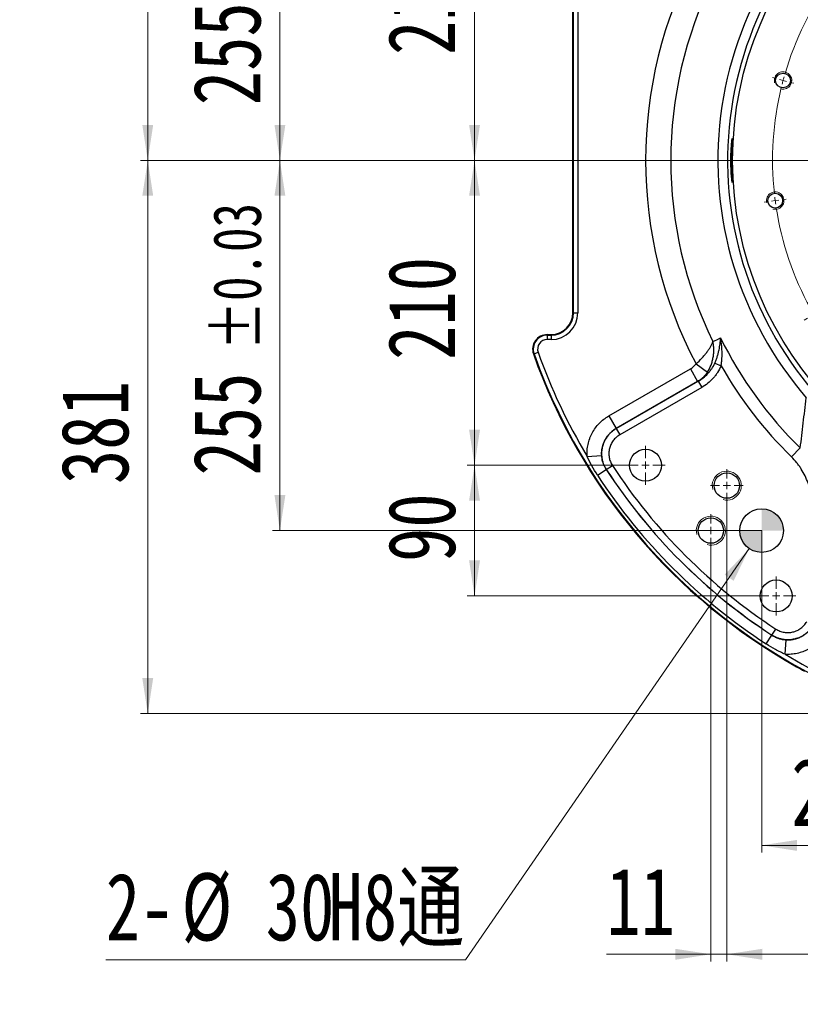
# Model space of a CAD drawing. Header units: millimetres. Extents: x -7 to 844, y 0 to 594.
# Tile 123 of 137: x 460 to 567, y 328 to 463. Entities that reach past the tile are written whole.
import ezdxf

# ---------------------------------------------------------------- set-up
doc = ezdxf.new("R2010")
doc.units = ezdxf.units.MM
doc.styles.add('SLDTEXTSTYLE2', font='HYSWLONGFANGSONG.TTF', dxfattribs={"bigfont": 'bigfont'})
doc.styles.add('SLDTEXTSTYLE3', font='HYSWLONGFANGSONG.TTF')
doc.dimstyles.new('SLDDIMSTYLE10', dxfattribs={"dimtxt": 9.875366, "dimasz": 4.884615, "dimexe": 0, "dimexo": 0.0625, "dimgap": 2.468842, "dimtad": 2, "dimlfac": 5, "dimrnd": 1e-09, "dimzin": 12, "dimdsep": 46, "dimtxsty": 'SLDTEXTSTYLE3', "dimsah": 1, "dimcen": 0.09, "dimadec": 0, "dimazin": 3, "dimtfac": 1, "dimtdec": 3, "dimtmove": 0, "dimatfit": 0, "dimfxl": 1, "dimfrac": 2, "dimtolj": 1, "dimtzin": 12, "dimarcsym": 0})
doc.dimstyles.new('SLDDIMSTYLE11', dxfattribs={"dimtxt": 9.875366, "dimasz": 4.884615, "dimexe": 0, "dimexo": 0.0625, "dimgap": 2.468842, "dimtad": 2, "dimlfac": 5, "dimrnd": 1e-09, "dimzin": 12, "dimdsep": 46, "dimtxsty": 'SLDTEXTSTYLE3', "dimsah": 1, "dimcen": 0.09, "dimadec": 0, "dimazin": 3, "dimtfac": 1, "dimtdec": 3, "dimtofl": 0, "dimtmove": 0, "dimatfit": 3, "dimfxl": 1, "dimfrac": 2, "dimtolj": 1, "dimtzin": 12, "dimarcsym": 0})
doc.dimstyles.new('SLDDIMSTYLE12', dxfattribs={"dimtxt": 9.875366, "dimasz": 4.884615, "dimexe": 0, "dimexo": 0.0625, "dimgap": 2.468842, "dimtad": 2, "dimlfac": 5, "dimrnd": 1e-09, "dimzin": 12, "dimdsep": 46, "dimtxsty": 'SLDTEXTSTYLE3', "dimsah": 1, "dimcen": 0.09, "dimadec": 0, "dimazin": 3, "dimtol": 1, "dimtp": 0.03, "dimtm": 0.03, "dimtfac": 1, "dimtofl": 0, "dimtmove": 0, "dimatfit": 3, "dimfxl": 1, "dimfrac": 2, "dimtolj": 1, "dimarcsym": 0})
doc.dimstyles.new('SLDDIMSTYLE13', dxfattribs={"dimtxt": 9.875366, "dimasz": 4.884615, "dimexe": 0, "dimexo": 0.0625, "dimgap": 2.468842, "dimtad": 0, "dimtih": 1, "dimtoh": 1, "dimlfac": 5, "dimrnd": 1e-09, "dimzin": 12, "dimdsep": 46, "dimtxsty": 'SLDTEXTSTYLE3', "dimblk1": 'NONE', "dimblk2": 'NONE', "dimsah": 1, "dimcen": 0, "dimadec": 0, "dimazin": 3, "dimtfac": 1, "dimtdec": 3, "dimtofl": 0, "dimtmove": 0, "dimatfit": 3, "dimldrblk": 'NONE', "dimfxl": 1, "dimfrac": 2, "dimtolj": 1, "dimtzin": 12, "dimarcsym": 0})
doc.dimstyles.new('SLDDIMSTYLE14', dxfattribs={"dimtxt": 9.875366, "dimasz": 4.884615, "dimexe": 0, "dimexo": 0.0625, "dimgap": 2.468842, "dimtad": 0, "dimtih": 1, "dimtoh": 1, "dimlfac": 5, "dimrnd": 1e-09, "dimzin": 12, "dimdsep": 46, "dimtxsty": 'SLDTEXTSTYLE3', "dimblk1": 'NONE', "dimblk2": 'NONE', "dimsah": 1, "dimcen": 0, "dimadec": 0, "dimazin": 3, "dimtfac": 1, "dimtdec": 3, "dimtmove": 0, "dimatfit": 3, "dimldrblk": 'NONE', "dimfxl": 1, "dimfrac": 2, "dimtolj": 1, "dimtzin": 12, "dimarcsym": 0})
doc.dimstyles.new('SLDDIMSTYLE15', dxfattribs={"dimtxt": 9.875366, "dimasz": 4.884615, "dimexe": 0, "dimexo": 0.0625, "dimgap": 2.468842, "dimtad": 0, "dimtih": 1, "dimtoh": 1, "dimlfac": 5, "dimrnd": 1e-09, "dimzin": 12, "dimdsep": 46, "dimtxsty": 'SLDTEXTSTYLE3', "dimblk1": 'NONE', "dimblk2": 'NONE', "dimsah": 1, "dimcen": 0, "dimadec": 0, "dimazin": 3, "dimtfac": 1, "dimtdec": 3, "dimtmove": 0, "dimatfit": 3, "dimldrblk": 'NONE', "dimfxl": 1, "dimfrac": 2, "dimtolj": 1, "dimtzin": 12, "dimarcsym": 0})

# ---------------------------------------------------------------- blocks, each defined once
blk = doc.blocks.new('_D_42')
at = {"color": 7, "linetype": 'Continuous', "lineweight": 18}
for p, q in [((606.06, 400.79), (606.06, 333.44)), ((557.26, 396.74), (557.26, 333.44)), ((557.26, 334.44), (606.06, 334.44))]:
    blk.add_line(p, q, dxfattribs=at)
for points in [[(557.26, 334.44), (562.14, 333.68), (562.14, 335.19)], [(606.06, 334.44), (601.17, 335.19), (601.17, 333.68)]]:
    blk.add_solid(points, dxfattribs=at)
at = {"color": 7, "linetype": 'Continuous', "lineweight": 18, "insert": (575.17, 346.37), "char_height": 9.26, "attachment_point": 1, "style": 'SLDTEXTSTYLE3'}
blk.add_mtext('244', dxfattribs=at)
blk = doc.blocks.new('_D_43')
at = {"color": 7, "linetype": 'Continuous', "lineweight": 18}
for p, q in [((557.26, 396.74), (557.26, 333.44)), ((555.06, 390.54), (555.06, 333.44)), ((555.06, 334.44), (540.68, 334.44)), ((555.06, 334.44), (557.26, 334.44)), ((557.26, 334.44), (566.65, 334.44))]:
    blk.add_line(p, q, dxfattribs=at)
for points in [[(555.06, 334.44), (550.17, 335.19), (550.17, 333.68)], [(557.26, 334.44), (562.14, 333.68), (562.14, 335.19)]]:
    blk.add_solid(points, dxfattribs=at)
at = {"color": 7, "linetype": 'Continuous', "lineweight": 18, "insert": (540.68, 346.37), "char_height": 9.26, "attachment_point": 1, "style": 'SLDTEXTSTYLE3'}
blk.add_mtext('11', dxfattribs=at)
blk = doc.blocks.new('_D_44')
at = {"color": 7, "linetype": 'Continuous', "lineweight": 18}
for p, q in [((606.06, 400.79), (606.06, 348.44)), ((562.06, 392.79), (562.06, 348.44)), ((562.06, 349.44), (606.06, 349.44))]:
    blk.add_line(p, q, dxfattribs=at)
for points in [[(562.06, 349.44), (566.94, 348.68), (566.94, 350.19)], [(606.06, 349.44), (601.17, 350.19), (601.17, 348.68)]]:
    blk.add_solid(points, dxfattribs=at)
at = {"color": 7, "linetype": 'Continuous', "lineweight": 18, "attachment_point": 1, "style": 'SLDTEXTSTYLE3'}
for s, insert, char_height in [('220', (566.15, 361.37), 9.26), ('±0.03', (583.44, 358.65), 6.615)]:
    blk.add_mtext(s, dxfattribs=dict(at, insert=insert, char_height=char_height))
blk = doc.blocks.new('_D_45')
at = {"color": 7, "linetype": 'Continuous', "lineweight": 18}
blk.add_line((521.28, 333.67), (471.74, 333.67), dxfattribs=at)
at = {"color": 7, "linetype": 'Continuous', "lineweight": 18, "char_height": 9.26, "attachment_point": 1}
for s, insert, style in [('%%c', (482.15, 345.61), 'SLDTEXTSTYLE3'), ('H8通', (502.41, 345.61), 'SLDTEXTSTYLE2'), ('2-', (471.74, 345.61), 'SLDTEXTSTYLE3'), ('30', (493.77, 345.61), 'SLDTEXTSTYLE3')]:
    blk.add_mtext(s, dxfattribs=dict(at, insert=insert, style=style))
blk = doc.blocks.new('_None')
blk = doc.blocks.new('_D_46')
at = {"color": 7, "linetype": 'Continuous', "lineweight": 18}
blk.add_line((688.9, 334.44), (722.79, 334.44), dxfattribs=at)
at = {"color": 7, "linetype": 'Continuous', "lineweight": 18, "char_height": 9.26, "attachment_point": 1}
for s, insert, style in [('通', (714.15, 346.37), 'SLDTEXTSTYLE2'), ('8-', (690.48, 346.37), 'SLDTEXTSTYLE3'), ('M20', (700.89, 346.37), 'SLDTEXTSTYLE3')]:
    blk.add_mtext(s, dxfattribs=dict(at, insert=insert, style=style))
blk = doc.blocks.new('_D_48')
at = {"color": 7, "linetype": 'Continuous', "lineweight": 18}
for p, q in [((543.36, 485.79), (521.52, 485.79)), ((522.52, 443.79), (522.52, 485.79)), ((563.06, 443.79), (521.52, 443.79))]:
    blk.add_line(p, q, dxfattribs=at)
for points in [[(522.52, 485.79), (521.77, 480.91), (523.27, 480.91)], [(522.52, 443.79), (523.27, 448.68), (521.77, 448.68)]]:
    blk.add_solid(points, dxfattribs=at)
at = {"color": 7, "linetype": 'Continuous', "lineweight": 18, "insert": (510.58, 458.31), "char_height": 9.26, "attachment_point": 1, "rotation": 90, "style": 'SLDTEXTSTYLE3'}
blk.add_mtext('210', dxfattribs=at)
blk = doc.blocks.new('_D_49')
at = {"color": 7, "linetype": 'Continuous', "lineweight": 18}
for p, q in [((563.06, 443.79), (521.52, 443.79)), ((522.52, 443.79), (522.52, 401.79)), ((543.36, 401.79), (521.52, 401.79))]:
    blk.add_line(p, q, dxfattribs=at)
for points in [[(522.52, 443.79), (521.77, 438.91), (523.27, 438.91)], [(522.52, 401.79), (523.27, 406.68), (521.77, 406.68)]]:
    blk.add_solid(points, dxfattribs=at)
at = {"color": 7, "linetype": 'Continuous', "lineweight": 18, "insert": (510.58, 416.31), "char_height": 9.26, "attachment_point": 1, "rotation": 90, "style": 'SLDTEXTSTYLE3'}
blk.add_mtext('210', dxfattribs=at)
blk = doc.blocks.new('_D_50')
at = {"color": 7, "linetype": 'Continuous', "lineweight": 18}
for p, q in [((543.36, 401.79), (521.52, 401.79)), ((522.52, 401.79), (522.52, 383.79)), ((561.36, 383.79), (521.52, 383.79))]:
    blk.add_line(p, q, dxfattribs=at)
for points in [[(522.52, 401.79), (521.77, 396.91), (523.27, 396.91)], [(522.52, 383.79), (523.27, 388.68), (521.77, 388.68)]]:
    blk.add_solid(points, dxfattribs=at)
at = {"color": 7, "linetype": 'Continuous', "lineweight": 18, "insert": (510.58, 388.47), "char_height": 9.26, "attachment_point": 1, "rotation": 90, "style": 'SLDTEXTSTYLE3'}
blk.add_mtext('90', dxfattribs=at)
blk = doc.blocks.new('_D_51')
at = {"color": 7, "linetype": 'Continuous', "lineweight": 18}
for p, q in [((562.06, 494.79), (494.72, 494.79)), ((495.72, 494.79), (495.72, 443.79)), ((563.06, 443.79), (494.72, 443.79))]:
    blk.add_line(p, q, dxfattribs=at)
for points in [[(495.72, 494.79), (494.97, 489.91), (496.47, 489.91)], [(495.72, 443.79), (496.47, 448.68), (494.97, 448.68)]]:
    blk.add_solid(points, dxfattribs=at)
at = {"color": 7, "linetype": 'Continuous', "lineweight": 18, "attachment_point": 1, "rotation": 90, "style": 'SLDTEXTSTYLE3'}
for s, insert, char_height in [('±0.03', (486.5, 468.67), 6.615), ('255', (483.78, 451.39), 9.26)]:
    blk.add_mtext(s, dxfattribs=dict(at, insert=insert, char_height=char_height))
blk = doc.blocks.new('_D_52')
at = {"color": 7, "linetype": 'Continuous', "lineweight": 18}
for p, q in [((563.06, 443.79), (494.72, 443.79)), ((495.72, 392.79), (495.72, 443.79)), ((562.06, 392.79), (494.72, 392.79))]:
    blk.add_line(p, q, dxfattribs=at)
for points in [[(495.72, 443.79), (494.97, 438.91), (496.47, 438.91)], [(495.72, 392.79), (496.47, 397.68), (494.97, 397.68)]]:
    blk.add_solid(points, dxfattribs=at)
at = {"color": 7, "linetype": 'Continuous', "lineweight": 18, "attachment_point": 1, "rotation": 90, "style": 'SLDTEXTSTYLE3'}
for s, insert, char_height in [('±0.03', (486.5, 417.67), 6.615), ('255', (483.78, 400.39), 9.26)]:
    blk.add_mtext(s, dxfattribs=dict(at, insert=insert, char_height=char_height))
blk = doc.blocks.new('_D_53')
at = {"color": 7, "linetype": 'Continuous', "lineweight": 18}
for p, q in [((580.73, 514.39), (476.52, 514.39)), ((477.52, 443.79), (477.52, 514.39)), ((563.06, 443.79), (476.52, 443.79))]:
    blk.add_line(p, q, dxfattribs=at)
for points in [[(477.52, 514.39), (476.77, 509.51), (478.27, 509.51)], [(477.52, 443.79), (478.27, 448.68), (476.77, 448.68)]]:
    blk.add_solid(points, dxfattribs=at)
at = {"color": 7, "linetype": 'Continuous', "lineweight": 18, "insert": (465.58, 472.61), "char_height": 9.26, "attachment_point": 1, "rotation": 90, "style": 'SLDTEXTSTYLE3'}
blk.add_mtext('353', dxfattribs=at)
blk = doc.blocks.new('_D_54')
at = {"color": 7, "linetype": 'Continuous', "lineweight": 18}
for p, q in [((563.06, 443.79), (476.52, 443.79)), ((477.52, 443.79), (477.52, 367.59)), ((593.72, 367.59), (476.52, 367.59))]:
    blk.add_line(p, q, dxfattribs=at)
for points in [[(477.52, 443.79), (476.77, 438.91), (478.27, 438.91)], [(477.52, 367.59), (478.27, 372.48), (476.77, 372.48)]]:
    blk.add_solid(points, dxfattribs=at)
at = {"color": 7, "linetype": 'Continuous', "lineweight": 18, "insert": (465.58, 399.21), "char_height": 9.26, "attachment_point": 1, "rotation": 90, "style": 'SLDTEXTSTYLE3'}
blk.add_mtext('381', dxfattribs=at)
blk = doc.blocks.new('_D_55')
at = {"color": 7, "linetype": 'Continuous', "lineweight": 18}
blk.add_line((512.91, 531.63), (472.01, 531.63), dxfattribs=at)
at = {"color": 7, "linetype": 'Continuous', "lineweight": 18, "char_height": 9.26, "attachment_point": 1}
for s, insert, style in [('%%c', (482.42, 543.57), 'SLDTEXTSTYLE3'), ('通', (502.68, 543.57), 'SLDTEXTSTYLE2'), ('8-', (472.01, 543.57), 'SLDTEXTSTYLE3'), ('22', (494.04, 543.57), 'SLDTEXTSTYLE3')]:
    blk.add_mtext(s, dxfattribs=dict(at, insert=insert, style=style))
blk = doc.blocks.new('SW_CENTERMARKSYMBOL_10')
at = {"color": 0, "linetype": 'Continuous', "lineweight": 18}
for p, q in [((31.13, 64.38), (31.06, 64.89)), ((31.26, 63.39), (31.19, 63.88)), ((36.81, 22.25), (36.81, 64.25)), ((48.06, 63.27), (48.2, 63.77)), ((31.26, 63.39), (31.32, 62.89)), ((31.39, 62.39), (31.46, 61.88)), ((47.81, 62.3), (47.94, 62.78)), ((47.55, 61.34), (47.41, 60.83)), ((47.81, 62.3), (47.68, 61.82)), ((15.06, 58.92), (14.8, 59.37)), ((15.56, 58.06), (15.31, 58.49)), ((15.56, 58.06), (15.81, 57.62)), ((16.06, 57.19), (16.32, 56.74)), ((63.29, 55.76), (63.6, 56.17)), ((62.68, 54.97), (62.37, 54.57)), ((62.68, 54.97), (62.98, 55.36)), ((62.07, 54.17), (61.75, 53.76)), ((2.3, 47.73), (1.88, 48.05)), ((3.09, 47.12), (2.69, 47.43)), ((3.09, 47.12), (3.49, 46.82)), ((3.88, 46.51), (4.29, 46.2)), ((73.61, 42.5), (73.18, 42.25)), ((73.61, 42.5), (74.05, 42.75)), ((74.48, 43), (74.93, 43.26)), ((72.75, 42), (72.3, 41.74)), ((36.81, 38.85), (36.81, 39.35)), ((36.81, 38.35), (36.81, 38.85)), ((36.81, 38.35), (36.81, 37.85)), ((36.81, 37.85), (36.81, 37.35)), ((-5.21, 32.51), (-5.71, 32.64)), ((-4.25, 32.25), (-4.73, 32.38)), ((-4.25, 32.25), (-3.76, 32.12)), ((-3.28, 31.99), (-2.78, 31.86)), ((21.56, 30.05), (21.13, 30.3)), ((22, 29.8), (21.56, 30.05)), ((51.62, 29.8), (52.05, 30.05)), ((52.05, 30.05), (52.48, 30.3)), ((22, 29.8), (22.43, 29.55)), ((22.43, 29.55), (22.86, 29.3)), ((51.18, 29.55), (50.75, 29.3)), ((51.62, 29.8), (51.18, 29.55)), ((77.95, 26.67), (77.44, 26.6)), ((78.94, 26.8), (78.45, 26.73)), ((78.94, 26.8), (79.44, 26.86)), ((79.93, 26.93), (80.45, 27)), ((36.81, 21.25), (36.81, 21.75)), ((35.81, 21.25), (-6.19, 21.25)), ((36.81, 21.25), (36.31, 21.25)), ((36.81, 21.25), (36.81, 20.75)), ((36.81, 21.25), (37.31, 21.25)), ((37.81, 21.25), (79.81, 21.25)), ((36.81, 20.25), (36.81, -21.75)), ((-6.32, 15.57), (-6.84, 15.5)), ((-5.33, 15.7), (-5.83, 15.64)), ((-5.33, 15.7), (-4.83, 15.77)), ((-4.34, 15.83), (-3.82, 15.9)), ((21.56, 12.45), (21.13, 12.2)), ((22, 12.7), (21.56, 12.45)), ((22, 12.7), (22.43, 12.95)), ((22.43, 12.95), (22.86, 13.2)), ((51.18, 12.95), (50.75, 13.2)), ((51.62, 12.7), (51.18, 12.95)), ((51.62, 12.7), (52.05, 12.45)), ((52.05, 12.45), (52.48, 12.2)), ((76.89, 10.51), (76.39, 10.64)), ((77.86, 10.25), (77.37, 10.38)), ((77.86, 10.25), (78.34, 10.12)), ((78.82, 9.99), (79.33, 9.86)), ((36.81, 4.65), (36.81, 5.15)), ((36.81, 4.15), (36.81, 4.65)), ((36.81, 4.15), (36.81, 3.65)), ((36.81, 3.65), (36.81, 3.15)), ((0, 0), (-0.43, -0.25)), ((0, 0), (0.43, 0.25)), ((0.87, 0.5), (1.32, 0.76)), ((-0.87, -0.5), (-1.32, -0.76)), ((69.73, -4.01), (69.32, -3.7)), ((70.52, -4.62), (70.13, -4.32)), ((70.52, -4.62), (70.92, -4.93)), ((71.32, -5.23), (71.73, -5.55)), ((10.93, -12.47), (11.24, -12.07)), ((11.54, -11.67), (11.86, -11.26)), ((10.32, -13.26), (10.01, -13.67)), ((10.93, -12.47), (10.63, -12.86)), ((57.56, -14.69), (57.3, -14.24)), ((58.06, -15.56), (57.81, -15.12)), ((58.06, -15.56), (58.31, -15.99)), ((58.56, -16.42), (58.82, -16.87)), ((26.07, -18.84), (26.2, -18.33)), ((25.81, -19.8), (25.68, -20.28)), ((25.81, -19.8), (25.94, -19.32)), ((42.22, -19.89), (42.16, -19.38)), ((25.55, -20.77), (25.41, -21.27)), ((42.35, -20.89), (42.29, -20.39)), ((42.35, -20.89), (42.42, -21.38)), ((42.48, -21.88), (42.55, -22.39))]:
    blk.add_line(p, q, dxfattribs=at)
for radius, start, end in [(42.5, 76.3481, 96.1519), (42.5, 98.8481, 118.6519), (42.5, 97.5, 98.1741), (42.5, 96.8259, 97.5), (42.5, 75, 75.6741), (42.5, 74.3259, 75), (42.5, 53.8481, 73.6519), (42.5, 121.3481, 141.1519), (42.5, 120, 120.6741), (42.5, 119.3259, 120), (42.5, 52.5, 53.1741), (42.5, 51.8259, 52.5), (42.5, 31.3481, 51.1519), (42.5, 141.8259, 142.5), (42.5, 143.8481, 163.6519), (42.5, 142.5, 143.1741), (42.5, 30, 30.6741), (42.5, 29.3259, 30), (42.5, 8.8481, 28.6519), (17.1, 93.3506, 146.6494), (17.1, 90, 91.6753), (17.1, 88.3247, 90), (17.1, 33.3506, 86.6494), (42.5, 164.3259, 165), (42.5, 166.3481, 186.1519), (42.5, 165, 165.6741), (17.1, 148.3247, 150), (17.1, 30, 31.6753), (17.1, 153.3506, 206.6494), (17.1, 150, 151.6753), (17.1, 28.3247, 30), (17.1, 333.3506, 26.6494), (42.5, 7.5, 8.1741), (42.5, 346.3481, 6.1519), (42.5, 6.8259, 7.5), (42.5, 186.8259, 187.5), (42.5, 187.5, 188.1741), (42.5, 188.8481, 208.6519), (17.1, 208.3247, 210), (17.1, 210, 211.6753), (17.1, 328.3247, 330), (17.1, 330, 331.6753), (17.1, 213.3506, 266.6494), (17.1, 273.3506, 326.6494), (42.5, 344.3259, 345), (42.5, 345, 345.6741), (42.5, 323.8481, 343.6519), (17.1, 268.3247, 270), (17.1, 270, 271.6753), (42.5, 209.3259, 210), (42.5, 210, 210.6741), (42.5, 211.3481, 231.1519), (42.5, 301.3481, 321.1519), (42.5, 321.8259, 322.5), (42.5, 322.5, 323.1741), (42.5, 231.8259, 232.5), (42.5, 232.5, 233.1741), (42.5, 233.8481, 253.6519), (42.5, 278.8481, 298.6519), (42.5, 299.3259, 300), (42.5, 300, 300.6741), (42.5, 254.3259, 255), (42.5, 255, 255.6741), (42.5, 256.3481, 276.1519), (42.5, 276.8259, 277.5), (42.5, 277.5, 278.1741)]:
    blk.add_arc((36.81, 21.25), radius, start, end, dxfattribs=at)
blk = doc.blocks.new('SW_CENTERMARKSYMBOL_15')
at = {"color": 0, "linetype": 'Continuous', "lineweight": 18}
for p, q in [((0, 1), (0, 2.25)), ((-1, 0), (-2.25, 0)), ((0, 0), (-0.5, 0)), ((0, 0), (0, 0.5)), ((0, 0), (0, -0.5)), ((0, 0), (0.5, 0)), ((1, 0), (2.25, 0)), ((0, -1), (0, -2.25))]:
    blk.add_line(p, q, dxfattribs=at)
blk = doc.blocks.new('SW_CENTERMARKSYMBOL_16')
at = {"color": 0, "linetype": 'Continuous', "lineweight": 18}
for p, q in [((0, 1), (0, 2.25)), ((-1, 0), (-2.25, 0)), ((0, 0), (-0.5, 0)), ((0, 0), (0, 0.5)), ((0, 0), (0, -0.5)), ((0, 0), (0.5, 0)), ((1, 0), (2.25, 0)), ((0, -1), (0, -2.25))]:
    blk.add_line(p, q, dxfattribs=at)
blk = doc.blocks.new('SW_CENTERMARKSYMBOL_25')
at = {"color": 0, "linetype": 'Continuous', "lineweight": 18}
for p, q in [((0, 1), (0, 2.7)), ((-1, 0), (-2.7, 0)), ((0, 0), (-0.5, 0)), ((0, 0), (0, 0.5)), ((0, 0), (0, -0.5)), ((0, 0), (0.5, 0)), ((1, 0), (2.7, 0)), ((0, -1), (0, -2.7))]:
    blk.add_line(p, q, dxfattribs=at)
blk = doc.blocks.new('SW_CENTERMARKSYMBOL_26')
at = {"color": 0, "linetype": 'Continuous', "lineweight": 18}
for p, q in [((0, 1), (0, 2.7)), ((-1, 0), (-2.7, 0)), ((0, 0), (-0.5, 0)), ((0, 0), (0, 0.5)), ((0, 0), (0, -0.5)), ((0, 0), (0.5, 0)), ((1, 0), (2.7, 0)), ((0, -1), (0, -2.7))]:
    blk.add_line(p, q, dxfattribs=at)
blk = doc.blocks.new('SW_DOWELSYMBOL_3')
at = {"linetype": 'Continuous', "lineweight": 0}
h = blk.add_hatch(color=0, dxfattribs=at)
edge = h.paths.add_edge_path(flags=0)
edge.add_arc((0, 0), 3, 0, 90)
edge.add_line((0, 3), (0, 0))
edge.add_line((0, 0), (3, 0))
h = blk.add_hatch(color=0, dxfattribs=at)
edge = h.paths.add_edge_path(flags=0)
edge.add_arc((0, 0), 3, 180, 270)
edge.add_line((0, -3), (0, 0))
edge.add_line((0, 0), (-3, 0))
at = {"color": 0, "linetype": 'Continuous', "lineweight": 0}
blk.add_circle((0, 0), 3, dxfattribs=at)

msp = doc.modelspace()

# ---------------------------------------------------------------- linework, layer by layer
at = {"color": 7, "linetype": 'Continuous', "lineweight": 25}
for p, q in [((536.057166, 422.79157), (536.057166, 464.79157)), ((536.141707, 422.79157), (536.141707, 464.79157)), ((536.741341, 464.79157), (536.741341, 422.79157)), ((536.057166, 422.79157), (536.141707, 422.79157)), ((536.141707, 422.79157), (536.741341, 422.79157)), ((532.51806, 419.79157), (532.51806, 419.707029)), ((532.51806, 419.79157), (533.057166, 419.79157)), ((532.51806, 419.707029), (533.057166, 419.707029)), ((532.51806, 419.707029), (532.51806, 419.107395)), ((533.057166, 419.107395), (532.51806, 419.107395)), ((533.057166, 419.707029), (533.057166, 419.79157)), ((533.057166, 419.707029), (533.057166, 419.107395)), ((530.712148, 417.153084), (530.632442, 417.124904)), ((530.712148, 417.153084), (531.277489, 417.352962)), ((541.01054, 408.588015), (552.245891, 415.074748)), ((552.245891, 415.074748), (553.245282, 413.343752)), ((553.027306, 415.767405), (554.582529, 414.616435)), ((555.598837, 415.852887), (556.465114, 415.503927)), ((553.245282, 413.343752), (542.00993, 406.857019)), ((542.015099, 406.855782), (553.299364, 413.370755)), ((553.799059, 412.505257), (542.514794, 405.990284)), ((553.299364, 413.370755), (553.245282, 413.343752)), ((553.299364, 413.370755), (553.799059, 412.505257)), ((541.01054, 408.588015), (542.00993, 406.857019)), ((542.00993, 406.857019), (542.015099, 406.855782)), ((542.015099, 406.855782), (542.514794, 405.990284)), ((567.378989, 404.183661), (566.168875, 402.944458)), ((538.023643, 403.018543), (540.017327, 403.144359)), ((540.663869, 401.212522), (541.501372, 401.757839)), ((539.444961, 400.428657), (540.6534, 401.215321)), ((540.663869, 401.212522), (540.6534, 401.215321)), ((562.694252, 377.179365), (563.480916, 378.387804)), ((563.478117, 378.398273), (564.023434, 379.235776)), ((563.480916, 378.387804), (563.478117, 378.398273)), ((565.284138, 375.758047), (565.409954, 377.751731))]:
    msp.add_line(p, q, dxfattribs=at)
at = {"color": 7, "linetype": 'Continuous', "lineweight": 18}
msp.add_line((560.353924, 390.321962), (521.284529, 333.673459), dxfattribs=at)
at = {"color": 7, "linetype": 'Continuous', "lineweight": 25, "flags": 128}
msp.add_lwpolyline([(555.351552, 418.833373), (555.633691, 418.974125), (555.86819, 419.09111), (556.384829, 419.348845)], dxfattribs=at)
at = {"color": 7, "linetype": 'Continuous', "lineweight": 25}
for centre, radius in [((606.057166, 443.79157), 48), ((565.005318, 454.79138), 1.02), ((563.920759, 438.244207), 1.02), ((546.057166, 401.79157), 2.2), ((557.257166, 398.99157), 1.75), ((562.057166, 392.79157), 3), ((555.057166, 392.79157), 1.75), ((564.057166, 383.79157), 2.2)]:
    msp.add_circle(centre, radius, dxfattribs=at)
for centre, radius, start, end in [((606.057166, 443.79157), 50.025373, 125.08958931, 220.82789627), ((606.057166, 443.79157), 48.691719, 125.39964671, 220.82789627), ((606.057166, 443.79157), 59.979328, 152.14533498, 207.85466502), ((606.057166, 443.79157), 56.515227, 153.79277516, 206.20722484), ((533.057166, 422.79157), 3.684176, 270, 0), ((533.057166, 422.79157), 3.084541, 270, 0), ((533.057166, 422.79157), 3, 270, 0), ((532.51806, 417.79157), 2, 90, 199.47122063), ((532.51806, 417.79157), 1.915459, 90, 199.47122063), ((532.51806, 417.79157), 1.315824, 90, 199.47122063), ((606.057166, 443.79157), 55.360526, 206.20084111, 225.68041804), ((606.057166, 443.79157), 80, 199.47122063, 240.66788983), ((606.057166, 443.79157), 79.915459, 199.47122063, 249.57714268), ((606.057166, 443.79157), 79.315824, 199.47122063, 210.9345898), ((606.057166, 443.79157), 57.092577, 209.70072875, 225.68041804), ((606.057166, 443.79157), 77.034311, 213.06905745, 236.93094255), ((606.057166, 443.79157), 79.48288, 213.06314145, 236.93685855), ((606.057166, 443.79157), 78.040948, 213.06314145, 236.93685855), ((606.057166, 443.79157), 78.033702, 213.06905745, 236.93094255), ((606.057166, 443.79157), 79.315824, 239.0654102, 249.57714268), ((606.057166, 443.79157), 80, 240.66788983, 241.57068913)]:
    msp.add_arc(centre, radius, start, end, dxfattribs=at)
at = {"color": 7, "linetype": 'Continuous', "lineweight": 18}
for centre, radius in [((565.005318, 454.79138), 1.2), ((563.920759, 438.244207), 1.2), ((557.257166, 398.99157), 2), ((555.057166, 392.79157), 2)]:
    msp.add_arc(centre, radius, 255, 195, dxfattribs=at)
at = {"color": 7, "linetype": 'Continuous', "lineweight": 25}
for points, knots in [([(557.852483, 445.92347), (557.863561, 446.062767), (557.874918, 446.185934), (557.891851, 446.347505), (557.89748, 446.39747), (557.908625, 446.489439), (557.914159, 446.531518), (557.930132, 446.642992), (557.94006, 446.698797), (557.953591, 446.754974), (557.957887, 446.769106), (557.965928, 446.787638), (557.969633, 446.791976), (557.979823, 446.790669), (557.98538, 446.770835), (557.991924, 446.711962), (557.993802, 446.687379), (557.996918, 446.629491), (557.999421, 446.56269), (558.000828, 446.478342), (558.001749, 446.385103), (558.001965, 446.333745), (558.001978, 446.167996), (558.001154, 446.043056), (557.999217, 445.834575), (557.998453, 445.761544), (557.996772, 445.608196), (557.99586, 445.528285), (557.993079, 445.282734), (557.991157, 445.109933), (557.988606, 444.837005), (557.987807, 444.74319), (557.986405, 444.554216), (557.985801, 444.458959), (557.984329, 444.170935), (557.983808, 443.975937), (557.983858, 443.579742), (557.98443, 443.384365), (557.985965, 443.096969), (557.986589, 443.002021), (557.988022, 442.813865), (557.988836, 442.720287), (557.991422, 442.44803), (557.993353, 442.276076), (557.996116, 442.032291), (557.997016, 441.953244), (557.998674, 441.800754), (557.99942, 441.728245), (558.001291, 441.521558), (558.00205, 441.398119), (558.001919, 441.234929), (558.001659, 441.184226), (558.000644, 441.092474), (557.999136, 441.009727), (557.996524, 440.94469), (557.9933, 440.888612), (557.991369, 440.86497), (557.984638, 440.808656), (557.978955, 440.790657), (557.968602, 440.79208), (557.964845, 440.797325), (557.956715, 440.817627), (557.952354, 440.832701), (557.938671, 440.891614), (557.928665, 440.94919), (557.912625, 441.063062), (557.907076, 441.105916), (557.895882, 441.199618), (557.890238, 441.25041), (557.873288, 441.414311), (557.861956, 441.538836), (557.845433, 441.749367), (557.840064, 441.822818), (557.829782, 441.974763), (557.824852, 442.05346), (557.815493, 442.216261), (557.811063, 442.300365), (557.802791, 442.474093), (557.798935, 442.564187), (557.788592, 442.837503), (557.783262, 443.024801), (557.777864, 443.313274), (557.776499, 443.410733), (557.774694, 443.60812), (557.774269, 443.706449), (557.774392, 444.000377), (557.776329, 444.194928), (557.781961, 444.48462), (557.784305, 444.58104), (557.789767, 444.768948), (557.792892, 444.86096), (557.799859, 445.041175), (557.803702, 445.129377), (557.812047, 445.301935), (557.816565, 445.386572), (557.830909, 445.632522), (557.841404, 445.784173), (557.852483, 445.92347)], [0, 0, 0, 0, 0.03125, 0.03125, 0.046875, 0.046875, 0.0625, 0.0625, 0.09375, 0.09375, 0.109375, 0.109375, 0.125, 0.125, 0.15625, 0.15625, 0.171875, 0.171875, 0.1875, 0.203125, 0.203125, 0.21875, 0.21875, 0.25, 0.25, 0.265625, 0.265625, 0.28125, 0.28125, 0.3125, 0.3125, 0.328125, 0.328125, 0.34375, 0.34375, 0.375, 0.375, 0.40625, 0.40625, 0.421875, 0.421875, 0.4375, 0.4375, 0.46875, 0.46875, 0.484375, 0.484375, 0.5, 0.5, 0.53125, 0.53125, 0.546875, 0.546875, 0.5625, 0.578125, 0.578125, 0.59375, 0.59375, 0.625, 0.625, 0.640625, 0.640625, 0.65625, 0.65625, 0.6875, 0.6875, 0.703125, 0.703125, 0.71875, 0.71875, 0.75, 0.75, 0.765625, 0.765625, 0.78125, 0.78125, 0.796875, 0.796875, 0.8125, 0.8125, 0.84375, 0.84375, 0.859375, 0.859375, 0.875, 0.875, 0.90625, 0.90625, 0.921875, 0.921875, 0.9375, 0.9375, 0.953125, 0.953125, 0.96875, 0.96875, 1, 1, 1, 1]), ([(555.598837, 415.852887), (555.666497, 416.007333), (555.72873, 416.160979), (555.843987, 416.467305), (555.896995, 416.619979), (555.994667, 416.924732), (556.039469, 417.077425), (556.119942, 417.377659), (556.15578, 417.525626), (556.251287, 417.96418), (556.299078, 418.249485), (556.348441, 418.669326), (556.361148, 418.808166), (556.374389, 419.013199), (556.377837, 419.081027), (556.381555, 419.182023), (556.382552, 419.215564), (556.384057, 419.282401), (556.384568, 419.31589), (556.384829, 419.348845)], [0, 0, 0, 0, 0.125, 0.125, 0.25, 0.25, 0.375, 0.375, 0.5, 0.5, 0.75, 0.75, 0.875, 0.875, 0.9375, 0.9375, 0.96875, 0.96875, 1, 1, 1, 1]), ([(556.465114, 415.503927), (556.495611, 415.669938), (556.520234, 415.83561), (556.559755, 416.166528), (556.574637, 416.331771), (556.595861, 416.66197), (556.602186, 416.827329), (556.607032, 417.154336), (556.605592, 417.316343), (556.590815, 417.798534), (556.567123, 418.114933), (556.512771, 418.583392), (556.491456, 418.738691), (556.454909, 418.969215), (556.441963, 419.045671), (556.414542, 419.19783), (556.400008, 419.273832), (556.384829, 419.348845)], [0, 0, 0, 0, 0.125, 0.125, 0.25, 0.25, 0.375, 0.375, 0.5, 0.5, 0.75, 0.75, 0.875, 0.875, 0.9375, 0.9375, 1, 1, 1, 1]), ([(553.027306, 415.767405), (553.312409, 416.01832), (553.577153, 416.27757), (553.885993, 416.610374), (553.946633, 416.677383), (554.065658, 416.812289), (554.123824, 416.879954), (554.292502, 417.081297), (554.398016, 417.214227), (554.596023, 417.477639), (554.688511, 417.608119), (554.86059, 417.866682), (554.94049, 417.995346), (555.084626, 418.246176), (555.149098, 418.368639), (555.234055, 418.547206), (555.260395, 418.605834), (555.296876, 418.692314), (555.308531, 418.720896), (555.325247, 418.763385), (555.330691, 418.777484), (555.341323, 418.805551), (555.346564, 418.819664), (555.351552, 418.833373)], [0, 0, 0, 0, 0.25, 0.25, 0.3125, 0.3125, 0.375, 0.375, 0.5, 0.5, 0.625, 0.625, 0.75, 0.75, 0.875, 0.875, 0.9375, 0.9375, 0.96875, 0.96875, 0.984375, 0.984375, 1, 1, 1, 1]), ([(554.582529, 414.616435), (554.785433, 414.925401), (554.951536, 415.2554), (555.118665, 415.691085), (555.150027, 415.779404), (555.208613, 415.958409), (555.235715, 416.048776), (555.309812, 416.319397), (555.350023, 416.500351), (555.413248, 416.863267), (555.436257, 417.04523), (555.46533, 417.41015), (555.471347, 417.593965), (555.466087, 417.956904), (555.454896, 418.136374), (555.425501, 418.401503), (555.413606, 418.489135), (555.392652, 418.619287), (555.385149, 418.662453), (555.373122, 418.726847), (555.368985, 418.748253), (555.360453, 418.790942), (555.356012, 418.812445), (555.351552, 418.833373)], [0, 0, 0, 0, 0.25, 0.25, 0.3125, 0.3125, 0.375, 0.375, 0.5, 0.5, 0.625, 0.625, 0.75, 0.75, 0.875, 0.875, 0.9375, 0.9375, 0.96875, 0.96875, 0.984375, 0.984375, 1, 1, 1, 1]), ([(552.245891, 415.074748), (552.322365, 415.1189), (552.396752, 415.166948), (552.53948, 415.269596), (552.607789, 415.324127), (552.803607, 415.497282), (552.922151, 415.625317), (553.027306, 415.767405)], [0, 0, 0, 0, 0.25, 0.25, 0.5, 0.5, 1, 1, 1, 1]), ([(553.299364, 413.370755), (553.550098, 413.514331), (553.787224, 413.673954), (554.23482, 414.024631), (554.445302, 414.215672), (554.739525, 414.527585), (554.833995, 414.635805), (555.015159, 414.861416), (555.100947, 414.977715), (555.342217, 415.335691), (555.482368, 415.587029), (555.598837, 415.852887)], [0, 0, 0, 0, 0.25, 0.25, 0.5, 0.5, 0.625, 0.625, 0.75, 0.75, 1, 1, 1, 1]), ([(556.465114, 415.503927), (556.336392, 415.184382), (556.179217, 414.881039), (555.904881, 414.447989), (555.806843, 414.307183), (555.598398, 414.033482), (555.489266, 413.902226), (555.148119, 413.524126), (554.90246, 413.292831), (554.376818, 412.869351), (554.096828, 412.677174), (553.799059, 412.505257)], [0, 0, 0, 0, 0.25, 0.25, 0.375, 0.375, 0.5, 0.5, 0.75, 0.75, 1, 1, 1, 1]), ([(554.582529, 414.616435), (554.409726, 414.353305), (554.210853, 414.116391), (553.876056, 413.797711), (553.758311, 413.697665), (553.510213, 413.510251), (553.379894, 413.423026), (553.245282, 413.343752)], [0, 0, 0, 0, 0.5, 0.5, 0.75, 0.75, 1, 1, 1, 1]), ([(567.378989, 404.183661), (567.510993, 405.311492), (567.645642, 406.448911), (567.920583, 408.747662), (568.060879, 409.908964), (568.204125, 411.085527)], [0, 0, 0, 0, 0.5, 0.5, 1, 1, 1, 1]), ([(538.023643, 403.018543), (538.006271, 403.293813), (538.007796, 403.570428), (538.039363, 403.987434), (538.054829, 404.126729), (538.095078, 404.401647), (538.119892, 404.537826), (538.20815, 404.942592), (538.285345, 405.207424), (538.428869, 405.5971), (538.481348, 405.725726), (538.595821, 405.980379), (538.657595, 406.105835), (538.854343, 406.472732), (539.001398, 406.706367), (539.326725, 407.152103), (539.504993, 407.364207), (539.894, 407.766011), (540.100974, 407.951767), (540.538001, 408.292725), (540.768241, 408.448124), (541.01054, 408.588015)], [0, 0, 0, 0, 0.125, 0.125, 0.1875, 0.1875, 0.25, 0.25, 0.375, 0.375, 0.4375, 0.4375, 0.5, 0.5, 0.625, 0.625, 0.75, 0.75, 0.875, 0.875, 1, 1, 1, 1]), ([(542.00993, 406.857019), (541.848326, 406.763855), (541.694745, 406.660351), (541.403202, 406.433221), (541.265118, 406.309468), (540.875768, 405.907848), (540.658895, 405.610608), (540.440068, 405.202952), (540.398844, 405.119313), (540.322452, 404.949525), (540.287433, 404.863763), (540.191668, 404.60394), (540.14017, 404.427353), (540.081311, 404.157452), (540.064768, 404.066644), (540.037942, 403.88332), (540.027641, 403.790431), (540.006641, 403.512354), (540.005677, 403.327904), (540.017327, 403.144359)], [0, 0, 0, 0, 0.125, 0.125, 0.25, 0.25, 0.5, 0.5, 0.5625, 0.5625, 0.625, 0.625, 0.75, 0.75, 0.8125, 0.8125, 0.875, 0.875, 1, 1, 1, 1]), ([(540.663869, 401.212522), (540.514989, 401.441333), (540.391365, 401.68202), (540.243006, 402.060487), (540.199609, 402.19026), (540.126724, 402.452008), (540.097189, 402.583811), (540.028769, 402.981932), (540.009854, 403.250936), (540.027596, 403.796415), (540.064003, 404.06392), (540.158171, 404.456677), (540.196206, 404.586224), (540.285909, 404.842504), (540.337701, 404.969265), (540.510067, 405.336635), (540.6484, 405.567477), (540.850567, 405.838457), (540.892477, 405.891765), (540.979307, 405.996574), (541.024248, 406.048079), (541.162043, 406.198103), (541.258352, 406.29276), (541.560268, 406.561066), (541.778733, 406.719215), (542.015099, 406.855782)], [0, 0, 0, 0, 0.125, 0.125, 0.1875, 0.1875, 0.25, 0.25, 0.375, 0.375, 0.5, 0.5, 0.5625, 0.5625, 0.625, 0.625, 0.75, 0.75, 0.78125, 0.78125, 0.8125, 0.8125, 0.875, 0.875, 1, 1, 1, 1]), ([(542.514794, 405.990284), (542.33746, 405.8879), (542.173548, 405.769327), (541.947014, 405.568145), (541.874751, 405.497167), (541.736892, 405.347166), (541.671373, 405.26811), (541.489336, 405.024247), (541.385538, 404.851119), (541.256208, 404.57558), (541.217348, 404.480502), (541.150049, 404.288275), (541.121516, 404.191106), (541.050883, 403.896508), (541.023589, 403.695854), (541.010342, 403.286695), (541.024573, 403.084923), (541.075973, 402.78631), (541.098155, 402.687452), (541.152886, 402.491132), (541.185469, 402.393799), (541.296846, 402.109947), (541.38964, 401.929438), (541.501372, 401.757839)], [0, 0, 0, 0, 0.125, 0.125, 0.1875, 0.1875, 0.25, 0.25, 0.375, 0.375, 0.4375, 0.4375, 0.5, 0.5, 0.625, 0.625, 0.75, 0.75, 0.8125, 0.8125, 0.875, 0.875, 1, 1, 1, 1]), ([(539.444961, 400.428657), (539.175902, 400.841972), (538.921743, 401.264938), (538.446478, 402.128276), (538.225342, 402.568385), (538.023643, 403.018543)], [0, 0, 0, 0, 0.5, 0.5, 1, 1, 1, 1]), ([(540.017327, 403.144359), (540.028266, 402.972), (540.049813, 402.802462), (540.113726, 402.468434), (540.156094, 402.303947), (540.262288, 401.979806), (540.326588, 401.819311), (540.475029, 401.509563), (540.559187, 401.359844), (540.6534, 401.215321)], [0, 0, 0, 0, 0.25, 0.25, 0.5, 0.5, 0.75, 0.75, 1, 1, 1, 1]), ([(569.19361, 395.149679), (569.19361, 395.869024), (569.132354, 396.579337), (568.948586, 397.631262), (568.87189, 397.979627), (568.73241, 398.498572), (568.681703, 398.671348), (568.572464, 399.013551), (568.51402, 399.182777), (568.327127, 399.684787), (568.187158, 400.011924), (567.875094, 400.650447), (567.703012, 400.96184), (567.418655, 401.416067), (567.319483, 401.565327), (567.111819, 401.859275), (567.003553, 402.003597), (566.667246, 402.425231), (566.426925, 402.692465), (566.168875, 402.944458)], [0, 0, 0, 0, 0.25, 0.25, 0.375, 0.375, 0.4375, 0.4375, 0.5, 0.5, 0.625, 0.625, 0.75, 0.75, 0.8125, 0.8125, 0.875, 0.875, 1, 1, 1, 1]), ([(569.121377, 379.749504), (568.98481, 379.513137), (568.826216, 379.293908), (568.555987, 378.990225), (568.459942, 378.892758), (568.259591, 378.709227), (568.155459, 378.6232), (567.831501, 378.381884), (567.600237, 378.243184), (567.105878, 378.011945), (566.850893, 377.923247), (566.458079, 377.829316), (566.325354, 377.804553), (566.056239, 377.768454), (565.919768, 377.757217), (565.51417, 377.744503), (565.245709, 377.763283), (564.912552, 377.820794), (564.846043, 377.834014), (564.713273, 377.863958), (564.646999, 377.880699), (564.450836, 377.935602), (564.322825, 377.978595), (563.946873, 378.126249), (563.706928, 378.249394), (563.478117, 378.398273)], [0, 0, 0, 0, 0.125, 0.125, 0.1875, 0.1875, 0.25, 0.25, 0.375, 0.375, 0.5, 0.5, 0.5625, 0.5625, 0.625, 0.625, 0.75, 0.75, 0.78125, 0.78125, 0.8125, 0.8125, 0.875, 0.875, 1, 1, 1, 1]), ([(564.023434, 379.235776), (564.195033, 379.124045), (564.374985, 379.031611), (564.656951, 378.920763), (564.752961, 378.888484), (564.949132, 378.833513), (565.04929, 378.810906), (565.349154, 378.75906), (565.550519, 378.74493), (565.854752, 378.754422), (565.957119, 378.762839), (566.158981, 378.789901), (566.258536, 378.808471), (566.553176, 378.878927), (566.744431, 378.945472), (567.115218, 379.118976), (567.288663, 379.223049), (567.531612, 379.404122), (567.609703, 379.468673), (567.759944, 379.606385), (567.831964, 379.679519), (568.034589, 379.907378), (568.153495, 380.071864), (568.255879, 380.249199)], [0, 0, 0, 0, 0.125, 0.125, 0.1875, 0.1875, 0.25, 0.25, 0.375, 0.375, 0.4375, 0.4375, 0.5, 0.5, 0.625, 0.625, 0.75, 0.75, 0.8125, 0.8125, 0.875, 0.875, 1, 1, 1, 1]), ([(565.409954, 377.751731), (565.502012, 377.745888), (565.594499, 377.743217), (565.780351, 377.744364), (565.87386, 377.748219), (566.151343, 377.769386), (566.333709, 377.79621), (566.693318, 377.874679), (566.870562, 377.926324), (567.132455, 378.023044), (567.218925, 378.058476), (567.387842, 378.134665), (567.470628, 378.175539), (567.714053, 378.306359), (567.869784, 378.404462), (568.093473, 378.56808), (568.166379, 378.625373), (568.308791, 378.74561), (568.377841, 378.808192), (568.709745, 379.130636), (568.936178, 379.420938), (569.122615, 379.744335)], [0, 0, 0, 0, 0.0625, 0.0625, 0.125, 0.125, 0.25, 0.25, 0.375, 0.375, 0.4375, 0.4375, 0.5, 0.5, 0.625, 0.625, 0.6875, 0.6875, 0.75, 0.75, 1, 1, 1, 1]), ([(563.480916, 378.387804), (563.62559, 378.293493), (563.774694, 378.209761), (564.081451, 378.062545), (564.239105, 377.999063), (564.563142, 377.892299), (564.730373, 377.848926), (565.067402, 377.784248), (565.237699, 377.762664), (565.409954, 377.751731)], [0, 0, 0, 0, 0.25, 0.25, 0.5, 0.5, 0.75, 0.75, 1, 1, 1, 1]), ([(570.85361, 378.744944), (570.713637, 378.502504), (570.558453, 378.272675), (570.218881, 377.837226), (570.034491, 377.63161), (569.735628, 377.341654), (569.632006, 377.247861), (569.418319, 377.067678), (569.30893, 376.981823), (568.973321, 376.736637), (568.739695, 376.589632), (568.374547, 376.393597), (568.250371, 376.332346), (567.997013, 376.218174), (567.867324, 376.165075), (567.474555, 376.020126), (567.208742, 375.942711), (566.669444, 375.825047), (566.39596, 375.784799), (565.979838, 375.752983), (565.839613, 375.747169), (565.560902, 375.745374), (565.4222, 375.749335), (565.284138, 375.758047)], [0, 0, 0, 0, 0.125, 0.125, 0.25, 0.25, 0.3125, 0.3125, 0.375, 0.375, 0.5, 0.5, 0.5625, 0.5625, 0.625, 0.625, 0.75, 0.75, 0.875, 0.875, 0.9375, 0.9375, 1, 1, 1, 1]), ([(565.284138, 375.758047), (565.059084, 375.858886), (564.836453, 375.964689), (564.39556, 376.185286), (564.177264, 376.300112), (563.529807, 376.656573), (563.107568, 376.910307), (562.694252, 377.179365)], [0, 0, 0, 0, 0.25, 0.25, 0.5, 0.5, 1, 1, 1, 1])]:
    msp.add_open_spline(points, degree=3, knots=knots, dxfattribs=at)
at = {"color": 7, "linetype": 'Continuous', "lineweight": 18}
msp.add_solid([(560.353924, 390.321962), (556.962076, 386.727583), (558.199316, 385.874282)], dxfattribs=at)

# ---------------------------------------------------------------- block references
for name, p in [('SW_CENTERMARKSYMBOL_10', (569.251086, 422.54157)), ('SW_CENTERMARKSYMBOL_26', (546.057166, 401.79157)), ('SW_CENTERMARKSYMBOL_15', (557.257166, 398.99157)), ('SW_CENTERMARKSYMBOL_16', (555.057166, 392.79157)), ('SW_CENTERMARKSYMBOL_25', (564.057166, 383.79157))]:
    msp.add_blockref(name, p, dxfattribs=at)
at = {"color": 7, "linetype": 'Continuous', "lineweight": 0}
msp.add_blockref('SW_DOWELSYMBOL_3', (562.057166, 392.79157), dxfattribs=at)

# ---------------------------------------------------------------- dimensions: what is measured, and where the dimension line sits
at = {"color": 7, "linetype": 'Continuous', "lineweight": 18}
for p1, text, dimstyle, picture, middle in [((3.286, 2.923341), '8-<>通', 'SLDDIMSTYLE15', '_D_55', (491.667114, 539.014431)), ((4.915706, 3.435323), '2-<>H8通', 'SLDDIMSTYLE13', '_D_45', (495.719839, 341.056069))]:
    dim = msp.add_diameter_dim_2p(p1=p1, p2=(0, 0), text=text, dimstyle=dimstyle, dxfattribs=at)
    dim.commit()
    dim.dimension.update_dxf_attribs({"geometry": picture, "text_midpoint": middle, "dimtype": 163})
for base, p1, p2, dimstyle, picture, middle in [((477.51806, 514.39157), (563.057166, 443.79157), (580.727007, 514.39157), 'SLDDIMSTYLE11', '_D_53', (477.51806, 479.09157)), ((495.719839, 443.79157), (562.057166, 494.79157), (563.057166, 443.79157), 'SLDDIMSTYLE12', '_D_51', (495.719839, 469.29157)), ((522.51806, 485.79157), (563.057166, 443.79157), (543.357166, 485.79157), 'SLDDIMSTYLE11', '_D_48', (522.51806, 464.79157)), ((495.719839, 443.79157), (562.057166, 392.79157), (563.057166, 443.79157), 'SLDDIMSTYLE12', '_D_52', (495.719839, 418.29157)), ((477.51806, 367.59157), (563.057166, 443.79157), (593.722898, 367.59157), 'SLDDIMSTYLE11', '_D_54', (477.51806, 405.69157)), ((522.51806, 401.79157), (563.057166, 443.79157), (543.357166, 401.79157), 'SLDDIMSTYLE11', '_D_49', (522.51806, 422.79157)), ((522.51806, 383.79157), (543.357166, 401.79157), (561.357166, 383.79157), 'SLDDIMSTYLE11', '_D_50', (522.51806, 392.79157))]:
    dim = msp.add_linear_dim(base=base, p1=p1, p2=p2, angle=90, dimstyle=dimstyle, dxfattribs=at)
    dim.commit()
    dim.dimension.update_dxf_attribs({"geometry": picture, "text_midpoint": middle, "dimtype": 160})
for base, p1, p2, dimstyle, picture, middle in [((606.057166, 334.435293), (557.257166, 396.74157), (606.057166, 400.79157), 'SLDDIMSTYLE11', '_D_42', (581.657166, 334.435293)), ((606.057166, 349.435293), (562.057166, 392.79157), (606.057166, 400.79157), 'SLDDIMSTYLE12', '_D_44', (584.057166, 349.435293)), ((557.257166, 334.435293), (555.057166, 390.54157), (557.257166, 396.74157), 'SLDDIMSTYLE10', '_D_43', (544.998936, 334.435293))]:
    dim = msp.add_linear_dim(base=base, p1=p1, p2=p2, dimstyle=dimstyle, dxfattribs=at)
    dim.commit()
    dim.dimension.update_dxf_attribs({"geometry": picture, "text_midpoint": middle, "dimtype": 160})
dim = msp.add_diameter_dim_2p(p1=(3.431977, 2.05165), p2=(0, 0), text='8-M20通', dimstyle='SLDDIMSTYLE14', override={"dimpost": '<>'}, dxfattribs=at)
dim.commit()
dim.dimension.update_dxf_attribs({"geometry": '_D_46', "text_midpoint": (706.637658, 340.548883), "dimtype": 163})

doc.saveas('drawing.dxf')
